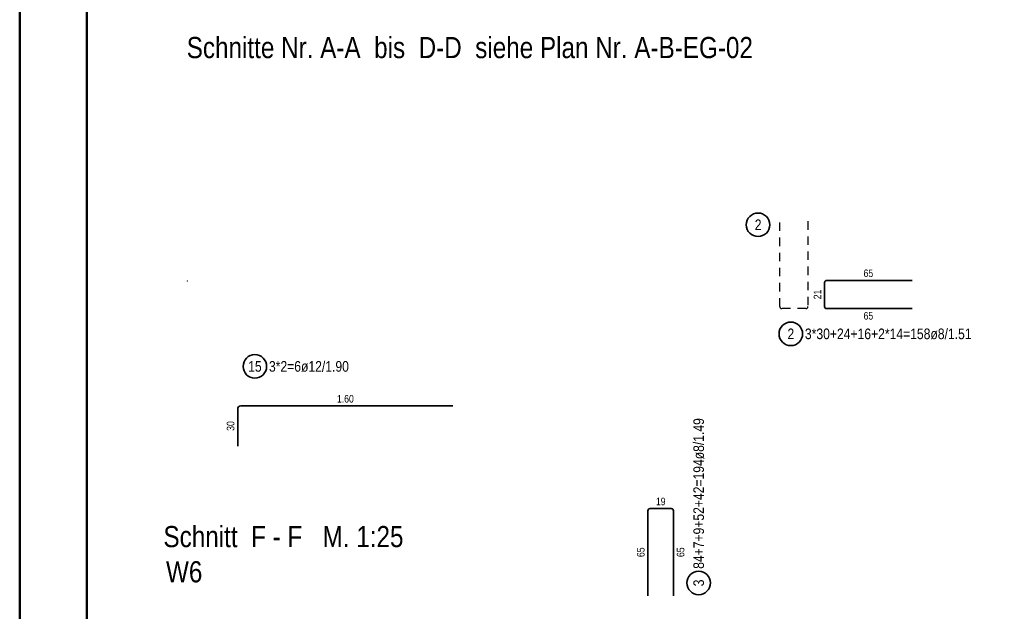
# Model space of a CAD drawing. Header units: millimetres. Extents: x 0 to 89.5, y 0 to 42.
# Tile 8 of 39: x 0 to 14.6, y 20.3 to 29.1. Entities that reach past the tile are written whole.
import ezdxf

# ---------------------------------------------------------------- set-up
doc = ezdxf.new("R2010")
doc.units = ezdxf.units.MM
doc.linetypes.add('HIDDEN', pattern=[0.375, 0.25, -0.125])
doc.layers.add('Bewehrung', color=7, linetype='Continuous', lineweight=20)
doc.styles.add('Arial Narrow', font='ARIALN.TTF')

msp = doc.modelspace()

# ---------------------------------------------------------------- linework, layer by layer
at = {"color": 4, "linetype": 'Continuous', "lineweight": 50}
for p, q in [((0, 42.05), (0, 0)), ((1, 41.8), (1, 0.25))]:
    msp.add_line(p, q, dxfattribs=at)
at = {"color": 9, "linetype": 'Continuous', "lineweight": 0}
msp.add_circle((2.492313, 25.183514), 0.00222, dxfattribs=at)
at = {"layer": 'Bewehrung', "color": 3, "linetype": 'HIDDEN', "lineweight": 25, "ltscale": 0.5}
for p, q in [((11.303775, 24.803466), (11.303778, 26.071466)), ((11.723783, 26.071466), (11.723783, 24.803466)), ((11.691783, 24.771466), (11.335775, 24.771466))]:
    msp.add_line(p, q, dxfattribs=at)
at = {"layer": 'Bewehrung', "color": 2, "linetype": 'Continuous', "lineweight": 35, "ltscale": 0.5}
for p, q in [((12.003866, 25.191474), (13.271866, 25.191471)), ((11.971866, 24.803466), (11.971866, 25.159474)), ((13.271866, 24.771466), (12.003866, 24.771466)), ((3.290313, 23.32411), (6.442313, 23.32411)), ((3.242313, 22.72411), (3.242313, 23.27611)), ((9.343497, 20.495469), (9.343497, 21.763469)), ((9.375497, 21.795469), (9.691497, 21.795469)), ((9.723497, 21.763469), (9.723497, 20.495469))]:
    msp.add_line(p, q, dxfattribs=at)
for centre in [(10.982064, 26.019727), (11.469097, 24.396466), (3.497698, 23.912035), (10.098497, 20.689244)]:
    msp.add_circle(centre, 0.175, dxfattribs=at)
for centre, radius, start, end in [((12.003866, 25.159474), 0.032, 89.9998512, 180), ((12.003866, 24.803466), 0.032, 180, 270), ((3.290313, 23.27611), 0.048, 90, 180), ((9.375497, 21.763469), 0.032, 90, 180), ((9.691497, 21.763469), 0.032, 0, 90)]:
    msp.add_arc(centre, radius, start, end, dxfattribs=at)
at = {"layer": 'Bewehrung', "color": 3, "linetype": 'HIDDEN', "lineweight": 25, "ltscale": 0.5}
for centre, start, end in [((11.335775, 24.803466), 179.9998512, 270), ((11.691783, 24.803466), 270, 0)]:
    msp.add_arc(centre, 0.032, start, end, dxfattribs=at)

# ---------------------------------------------------------------- texts
at = {"color": 1, "lineweight": 70, "style": 'Arial Narrow'}
for s, p in [('Schnitte Nr. A-A  bis  D-D  siehe Plan Nr. A-B-EG-02', (2.484092, 28.499497)), ('Schnitt  F - F   M. 1:25', (2.138092, 21.221851)), ('W6', (2.175823, 20.697971))]:
    msp.add_text(s, height=0.315, dxfattribs=at).set_placement(p)
at = {"layer": 'Bewehrung', "color": 2, "lineweight": 35, "char_height": 0.1575, "attachment_point": 1, "line_spacing_factor": 0.9, "style": 'Arial Narrow'}
for s, insert in [('2', (10.932452, 26.098477)), ('2', (11.419484, 24.475216)), ('3*30+24+16+2*14=158ø8/1.51', (11.679097, 24.475216)), ('15', (3.398473, 23.990785)), ('3*2=6ø12/1.90', (3.707698, 23.990785))]:
    msp.add_mtext(s, dxfattribs=dict(at, insert=insert))
at = {"layer": 'Bewehrung', "color": 3, "lineweight": 25, "char_height": 0.1125, "attachment_point": 1, "line_spacing_factor": 0.9, "style": 'Arial Narrow'}
for s, insert, rotation in [('65', (12.550991, 25.353973), 359.9998512), ('21', (11.809366, 24.910595), 90), ('30', (3.079813, 22.953235), 90), ('65', (9.180997, 21.074594), 90), ('65', (9.773497, 21.074594), 90)]:
    msp.add_mtext(s, dxfattribs=dict(at, insert=insert, rotation=rotation))
for s, insert in [('65', (12.550991, 24.721466)), ('1.60', (4.718563, 23.48661)), ('19', (9.462622, 21.957969))]:
    msp.add_mtext(s, dxfattribs=dict(at, insert=insert))
at = {"layer": 'Bewehrung', "color": 2, "lineweight": 35, "char_height": 0.1575, "attachment_point": 1, "rotation": 90, "line_spacing_factor": 0.9, "style": 'Arial Narrow'}
for s, insert in [('84+7+9+52+42=194ø8/1.49', (10.019747, 20.899244)), ('3', (10.019747, 20.639632))]:
    msp.add_mtext(s, dxfattribs=dict(at, insert=insert))

doc.saveas('drawing.dxf')
